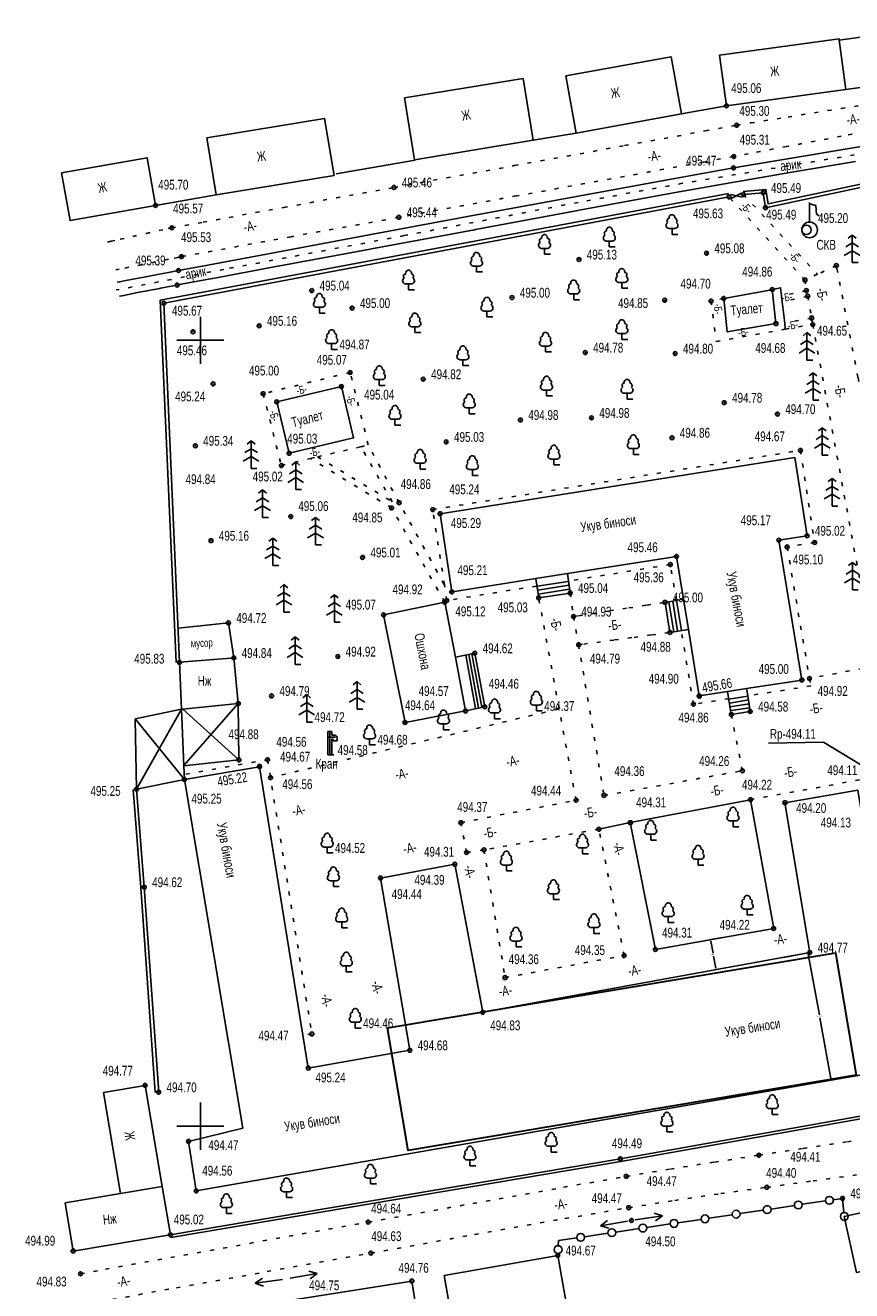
# Model space of a CAD drawing. Extents: x 0 to 667088, y 0 to 6446.
# Tile 3 of 256: x 474 to 579, y 258 to 419. Entities that reach past the tile are written whole.
import ezdxf

# ---------------------------------------------------------------- set-up
doc = ezdxf.new("R2010")
doc.units = 0
doc.header["$MEASUREMENT"] = 0
doc.linetypes.add('CONTI', pattern=[0])
doc.linetypes.add('STROT', pattern=[1.7, 0.5, -1.2])
for name, color, linetype in [('KNT_S0', 172, 'CONTI'), ('NAD_M0', 7, 'CONTI'), ('PI_OT0', 172, 'CONTI'), ('PI_ST0', 6, 'CONTI'), ('PI_TT0', 5, 'CONTI'), ('SETKR', 2, 'CONTI'), ('SIT_L0', 250, 'CONTI'), ('STR_L0', 6, 'CONTI'), ('USLZN0', 250, 'CONTI'), ('ZAPSK0', 250, 'CONTI')]:
    doc.layers.add(name, color=color, linetype=linetype)
doc.styles.add('SHRFT', font='TXT', dxfattribs={"width": 0.75})
doc.styles.get("Standard").update_dxf_attribs({"font": 'times.ttf'})
doc.linetypes.add('ОГРАДА_ГЛИН', pattern='A,4,["|",Standard,S=0.8,R=0,X=0,Y=-0.8],0.5,["|",Standard,S=0.8,R=0,X=0,Y=-0.8],3.5', length=8)
doc.dimstyles.get("Standard").update_dxf_attribs({"dimtxt": 0.18, "dimasz": 0.18, "dimexe": 0.18, "dimexo": 0.0625, "dimgap": 0.09, "dimtad": 0, "dimtih": 1, "dimtoh": 1, "dimdec": 4, "dimzin": 0, "dimdsep": 46, "dimtxsty": 'Standard', "dimcen": 0.09, "dimadec": 0, "dimazin": 0, "dimtfac": 1, "dimtdec": 4, "dimtofl": 0, "dimtmove": 0, "dimatfit": 3, "dimfxl": 1, "dimtolj": 1, "dimtzin": 0, "dimarcsym": 0})

# ---------------------------------------------------------------- blocks, each defined once
blk = doc.blocks.new('BL_333')
at = {"color": 0}
for p, q in [((0, -3), (0, 3)), ((-3, 0), (3, 0))]:
    blk.add_line(p, q, dxfattribs=at)
blk = doc.blocks.new('BL_4031')
at = {"color": 0}
for p, q in [((0.5, 0), (4, 0)), ((4, 0), (3, 0.5)), ((3, -0.5), (4, 0))]:
    blk.add_line(p, q, dxfattribs=at)
blk = doc.blocks.new('BL_101')
at = {"color": 0}
for p, q in [((-0.37, 0.75), (0.37, 0.75)), ((0, 0), (0, 0.75)), ((0.75, 0), (0, 0))]:
    blk.add_line(p, q, dxfattribs=at)
for centre, radius, start, end in [((-0.34, 1.73), 0.3, 93, 230), ((0, 2.13), 0.37, 355, 195), ((0.34, 1.73), 0.3, 310, 87), ((-0.37, 1.14), 0.39, 120, 270), ((0.37, 1.14), 0.39, 270, 60)]:
    blk.add_arc(centre, radius, start, end, dxfattribs=at)
blk = doc.blocks.new('BL_68')
at = {"color": 0}
for p, q in [((-0.25, 0), (-0.25, 3)), ((-0.25, 3), (0.25, 3)), ((-0.25, 2.25), (0.75, 2.25)), ((0, 0), (0, 3)), ((0.25, 3), (0.25, 2.5)), ((0.25, 2.5), (0.69, 2.5)), ((0.45, 2), (0.25, 2)), ((0.25, 2), (0.25, 0)), ((0.45, 1.8), (0.45, 2)), ((0.95, 1.8), (0.45, 1.8)), ((0.95, 2.24), (0.95, 1.8)), ((0.5, 0), (-0.25, 0))]:
    blk.add_line(p, q, dxfattribs=at)
blk.add_arc((0.69, 2.24), 0.24, 0, 90, dxfattribs=at)
blk = doc.blocks.new('BL_105')
at = {"color": 0}
for p, q in [((0, 3.5), (-0.5, 3.1)), ((0, 2.5), (0, 3.5)), ((0.5, 3.1), (0, 3.5)), ((0, 2.5), (-0.8, 2)), ((0, 1.5), (0, 2.5)), ((0.8, 2), (0, 2.5)), ((0, 1.5), (-1, 0.9)), ((0, 0), (0, 1.5)), ((1, 0.9), (0, 1.5)), ((0.75, 0), (0, 0))]:
    blk.add_line(p, q, dxfattribs=at)
blk = doc.blocks.new('BL_93')
at = {"color": 0}
for p, q in [((0, 1), (0, 3.5)), ((0, 3.3), (0.8, 3.1)), ((0.8, 3.1), (0.9, 2)), ((0.9, 2), (1.2, 1.8))]:
    blk.add_line(p, q, dxfattribs=at)
for centre, radius in [((0, 0), 1), ((-0.4, 0), 0.6), ((-0.4, 0), 0)]:
    blk.add_circle(centre, radius, dxfattribs=at)
blk = doc.blocks.new('*D12')
at = {"layer": 'Defpoints', "color": 0, "lineweight": 30, "transparency": 16777216}
for p in [(570.05, 300.52), (573.23, 301.1), (573, 284.35)]:
    blk.add_point(p, dxfattribs=at)
at = {"layer": 'ZAPSK0', "color": 0, "lineweight": -2, "transparency": 16777216}
for p, q in [((570.11, 300.53), (573.41, 301.13)), ((573.26, 300.92), (574.67, 293.2)), ((576.14, 285.11), (574.74, 292.84)), ((573.06, 284.37), (576.35, 284.97))]:
    blk.add_line(p, q, dxfattribs=at)
at = {"layer": 'ZAPSK0', "color": 0, "lineweight": 30, "transparency": 16777216}
for points in [[(573.29, 300.93), (573.23, 300.92), (573.23, 301.1)], [(576.17, 285.12), (576.11, 285.11), (576.18, 284.93)]]:
    blk.add_solid(points, dxfattribs=at)
at = {"layer": 'ZAPSK0', "color": 0, "transparency": 16777216, "insert": (574.7, 293.02), "char_height": 0.18, "attachment_point": 5}
blk.add_mtext('\\A1;16.4321', dxfattribs=at)
blk = doc.blocks.new('*D13')
at = {"layer": 'Defpoints', "color": 0, "lineweight": 30, "transparency": 16777216}
for p in [(560.82, 302.78), (562.35, 303.05), (563.02, 299.24)]:
    blk.add_point(p, dxfattribs=at)
at = {"layer": 'ZAPSK0', "color": 0, "lineweight": -2, "transparency": 16777216}
for p, q in [((562.29, 303.04), (560.65, 302.75)), ((560.85, 302.6), (561.13, 301.06)), ((561.47, 299.15), (561.19, 300.7)), ((562.96, 299.23), (561.32, 298.94))]:
    blk.add_line(p, q, dxfattribs=at)
at = {"layer": 'ZAPSK0', "color": 0, "lineweight": 30, "transparency": 16777216}
for points in [[(560.88, 302.61), (560.82, 302.6), (560.82, 302.78)], [(561.49, 299.15), (561.44, 299.14), (561.5, 298.97)]]:
    blk.add_solid(points, dxfattribs=at)
at = {"layer": 'ZAPSK0', "color": 0, "transparency": 16777216, "insert": (561.16, 300.88), "char_height": 0.18, "attachment_point": 5}
blk.add_mtext('\\A1;3.8719', dxfattribs=at)

msp = doc.modelspace()

# ---------------------------------------------------------------- linework, layer by layer
at = {"layer": 'KNT_S0', "color": 0}
for points in [[(555.65, 341.87), (557.99, 342.25), (557.36, 346.11), (555.02, 345.7)], [(565.87, 331.81), (565.56, 333.82), (565.41, 334.73), (562.99, 334.36)], [(562.99, 334.36), (563.46, 331.42)]]:
    msp.add_lwpolyline(points, dxfattribs=at)
at = {"layer": 'PI_ST0', "color": 0}
msp.add_circle((492.92, 386.07), 0.25, dxfattribs=at)
at = {"layer": 'PI_ST0', "color": 6}
msp.add_point((492.92, 386.07), dxfattribs=at)
at = {"layer": 'PI_TT0', "color": 0}
for centre in [(562.84, 408.89), (564.13, 406.41), (563.77, 402.43), (563.75, 400.99), (520.53, 398.5), (565.02, 397.59), (567.51, 397.8), (490.18, 396.21), (563.17, 397.3), (567.8, 395.92), (521.15, 394.7), (492.24, 393.36), (493.48, 389.69), (560.3, 390.13), (493.09, 387.93), (544.07, 389.33), (576.83, 388.56), (572.83, 386.72), (510.06, 385.38), (568.67, 385.5), (573.01, 385.38), (573.18, 384.65), (491.24, 383.77), (515.2, 383.15), (535.55, 384.48), (554.98, 384.15), (560.89, 384.04), (562.5, 384.38), (573.68, 381.88), (494.95, 380.13), (503.36, 380.89), (569.14, 381.17), (573.82, 381.06), (544.87, 377.49), (556.31, 377.36), (514.95, 374.95), (497.51, 373.5), (524.25, 374.1), (503.87, 372.25), (513.83, 373.17), (505.6, 371.21), (562.56, 371.11), (536.62, 368.91), (545.66, 369.18), (569.33, 369.66), (495.25, 365.63), (527.17, 366.12), (555.91, 366.65), (507.18, 364.67), (572.25, 365.04), (506.2, 363.11), (520.22, 357.71), (521.18, 358.38), (525.46, 357.51), (507.39, 356.62), (526.4, 356.98), (573.1, 354.18), (497.24, 353.55), (569.51, 353.61), (570.56, 352.75), (574.06, 353.32), (516.53, 351.42), (556.48, 351.55), (555.7, 350.51), (527.88, 347.03), (538.94, 346.27), (542.95, 346.89), (526.98, 345.74), (527.25, 345.94), (555.02, 345.7), (499.46, 343.08), (519.2, 344.1), (543.37, 343.9), (555.65, 341.87), (544.03, 340.3), (493.24, 338.07), (500.14, 338.63), (513.38, 338.81), (530.81, 339.23), (572.44, 335.82), (573.41, 336.01), (504.95, 333.79), (559.36, 333.8), (559.39, 333.76), (500.71, 332.83), (529.64, 331.88), (532.08, 332.42), (558.64, 332.74), (565.87, 331.81), (521.93, 330.41), (563.46, 331.42), (500.79, 325.65), (504.44, 325.67), (503.4, 324.79), (503.41, 324.83), (504.82, 323.4), (564.87, 324.27), (487.77, 321.92), (493.85, 323.17), (543.7, 320.52), (547.25, 321.14), (565.89, 320.59), (570.29, 320.21), (529.04, 317.67), (550.6, 317.67), (546.61, 316.83), (529.76, 313.88), (531.98, 314.2), (528.27, 312.37), (518.81, 310.62), (488.75, 309.46), (568.85, 304.2), (553.79, 301.54), (573.45, 301.14), (549.81, 300.76), (534.66, 297.95), (531.82, 293.55), (510.08, 290.78), (522.54, 288.7), (509.62, 286.43), (488.85, 284.23), (490.58, 283.36), (494.38, 277.11), (566.96, 275.35), (549.34, 274.89), (550.08, 272.66), (495.36, 270.81), (567.99, 271.27), (550.39, 268.67), (577.61, 269.86), (550.75, 267.05), (517.24, 266.84), (492.07, 265.23), (479.69, 263.16), (517.58, 262.9), (541.37, 262.59), (480.63, 260.26), (522.81, 259.34)]:
    msp.add_circle(centre, 0.25, dxfattribs=at)
for p in [(562.84, 408.89), (564.13, 406.41), (563.75, 400.99), (563.77, 402.43), (520.53, 398.5), (567.51, 397.8), (490.18, 396.21), (563.17, 397.3), (565.02, 397.59), (521.15, 394.7), (567.8, 395.92), (492.24, 393.36), (493.48, 389.69), (560.3, 390.13), (544.07, 389.33), (576.83, 388.56), (493.09, 387.93), (572.83, 386.72), (510.06, 385.38), (568.67, 385.5), (573.01, 385.38), (491.24, 383.77), (535.55, 384.48), (554.98, 384.15), (560.89, 384.04), (562.5, 384.38), (573.18, 384.65), (515.2, 383.15), (573.68, 381.88), (494.95, 380.13), (503.36, 380.89), (569.14, 381.17), (573.82, 381.06), (544.87, 377.49), (556.31, 377.36), (514.95, 374.95), (524.25, 374.1), (497.51, 373.5), (503.87, 372.25), (513.83, 373.17), (505.6, 371.21), (562.56, 371.11), (536.62, 368.91), (545.66, 369.18), (569.33, 369.66), (495.25, 365.63), (527.17, 366.12), (555.91, 366.65), (507.18, 364.67), (572.25, 365.04), (506.2, 363.11), (520.22, 357.71), (521.18, 358.38), (525.46, 357.51), (507.39, 356.62), (526.4, 356.98), (497.24, 353.55), (569.51, 353.61), (570.56, 352.75), (573.1, 354.18), (574.06, 353.32), (516.53, 351.42), (556.48, 351.55), (555.7, 350.51), (527.88, 347.03), (538.94, 346.27), (542.95, 346.89), (526.98, 345.74), (527.25, 345.94), (555.02, 345.7), (499.46, 343.08), (519.2, 344.1), (543.37, 343.9), (555.65, 341.87), (544.03, 340.3), (500.14, 338.63), (513.38, 338.81), (530.81, 339.23), (493.24, 338.07), (572.44, 335.82), (573.41, 336.01), (504.95, 333.79), (559.36, 333.8), (559.39, 333.76), (500.71, 332.83), (529.64, 331.88), (532.08, 332.42), (558.64, 332.74), (565.87, 331.81), (521.93, 330.41), (563.46, 331.42), (500.79, 325.65), (504.44, 325.67), (503.4, 324.79), (503.41, 324.83), (564.87, 324.27), (493.85, 323.17), (504.82, 323.4), (487.77, 321.92), (543.7, 320.52), (547.25, 321.14), (565.89, 320.59), (570.29, 320.21), (529.04, 317.67), (550.6, 317.67), (546.61, 316.83), (531.98, 314.2), (529.76, 313.88), (528.27, 312.37), (488.75, 309.46), (518.81, 310.62), (568.85, 304.2), (553.79, 301.54), (573.45, 301.14), (549.81, 300.76), (534.66, 297.95), (531.82, 293.55), (510.08, 290.78), (522.54, 288.7), (509.62, 286.43), (488.85, 284.23), (490.58, 283.36), (494.38, 277.11), (566.96, 275.35), (549.34, 274.89), (550.08, 272.66), (495.36, 270.81), (567.99, 271.27), (577.61, 269.86), (550.39, 268.67), (517.24, 266.84), (550.75, 267.05), (492.07, 265.23), (479.69, 263.16), (517.58, 262.9), (541.37, 262.59), (480.63, 260.26), (522.81, 259.34)]:
    msp.add_point(p, dxfattribs=at)
at = {"layer": 'SIT_L0', "color": 250}
for p, q in [((564.76, 397.76), (563.44, 397.11)), ((563.39, 397.58), (564.86, 397.27)), ((538.74, 347.75), (542.71, 348.36)), ((538.82, 347.25), (542.79, 347.87)), ((538.89, 346.76), (542.87, 347.38)), ((538.94, 346.27), (542.95, 346.89)), ((555.02, 345.7), (555.65, 341.87)), ((555.51, 345.78), (556.14, 341.95)), ((556, 345.86), (556.63, 342.03)), ((556.49, 345.94), (557.12, 342.11)), ((499.46, 343.08), (493.06, 342.42)), ((500.14, 338.63), (499.46, 343.08)), ((530.91, 332.21), (529.65, 338.99)), ((531.3, 332.28), (530.04, 339.07)), ((531.69, 332.35), (530.43, 339.13)), ((532.08, 332.42), (530.81, 339.23)), ((563.16, 333.39), (565.55, 333.77)), ((493.47, 332.12), (487.77, 321.92)), ((493.64, 332.13), (500.79, 325.65)), ((500.71, 332.83), (493.73, 324.91)), ((563.25, 332.89), (565.63, 333.28)), ((563.33, 332.4), (565.71, 332.79)), ((563.42, 331.92), (565.79, 332.3)), ((563.46, 331.42), (565.87, 331.81)), ((487.57, 330.88), (493.85, 323.17)), ((571.49, 268.95), (568.52, 268.5)), ((575.45, 269.54), (572.48, 269.1)), ((577.61, 269.86), (576.44, 269.68)), ((577.79, 268.06), (577.61, 269.86)), ((551.24, 267.12), (554.71, 267.62)), ((554.71, 267.62), (553.65, 267.98)), ((553.79, 266.99), (554.71, 267.62)), ((563.58, 267.78), (560.61, 267.33)), ((567.53, 268.36), (564.56, 267.92)), ((547.71, 267.04), (546.81, 266.38)), ((550.26, 266.97), (546.81, 266.38)), ((546.81, 266.38), (547.88, 266.06)), ((551.71, 266.01), (548.74, 265.57)), ((555.67, 266.6), (552.7, 266.15)), ((559.62, 267.19), (556.65, 266.75)), ((541.46, 264.48), (541.43, 263.84)), ((543.8, 264.83), (541.46, 264.48)), ((547.76, 265.42), (544.79, 264.97)), ((541.39, 262.84), (541.38, 262.59)), ((507.31, 259.7), (510.76, 260.29)), ((510.76, 260.29), (509.69, 260.61)), ((509.86, 259.63), (510.76, 260.29))]:
    msp.add_line(p, q, dxfattribs=at)
at = {"layer": 'SIT_L0', "color": 1}
for p, q in [((575.18126, 327.9121), (568.2001, 327.80134)), ((582.33, 323.59), (575.18126, 327.9121))]:
    msp.add_line(p, q, dxfattribs=at)
at = {"layer": 'SIT_L0', "color": 250}
for centre, radius in [((568.02, 268.43), 0.5), ((571.98, 269.02), 0.5), ((571.98, 269.02), 0), ((575.94, 269.61), 0.5), ((575.94, 269.61), 0), ((560.11, 267.26), 0.5), ((564.07, 267.85), 0.5), ((564.07, 267.85), 0), ((568.02, 268.43), 0), ((577.84, 267.56), 0.5), ((577.84, 267.56), 0), ((548.25, 265.49), 0.5), ((552.2, 266.08), 0.5), ((552.2, 266.08), 0), ((556.16, 266.67), 0.5), ((556.16, 266.67), 0), ((560.11, 267.26), 0), ((544.29, 264.9), 0.5), ((544.29, 264.9), 0), ((548.25, 265.49), 0), ((541.41, 263.34), 0.5), ((541.41, 263.34), 0)]:
    msp.add_circle(centre, radius, dxfattribs=at)
at = {"layer": 'STR_L0', "color": 0}
for points in [[(590.88, 419.13), (577.2, 417.24), (577.18, 417.24)], [(577.2, 417.24), (577.18, 417.4), (561.97, 415.34)], [(577.18, 417.24), (578.05, 410.95), (591.75, 412.84)], [(542.38, 412.68), (543.71, 405.4), (557.12, 407.85), (555.79, 415.13), (542.38, 412.68)], [(561.97, 415.34), (562.84, 408.89), (578.05, 410.95)], [(521.85, 409.89), (523.15, 402.02), (538.26, 404.51), (536.96, 412.38), (521.85, 409.89)], [(608.07, 408.16), (606.39, 407.9), (601.86, 407.19), (595.27, 406.16), (587.38, 404.9), (578.98, 403.55), (570.85, 402.2), (563.75, 400.99), (555.33, 399.48), (543.75, 397.35), (530.57, 394.91), (517.35, 392.46), (505.66, 390.28), (497.05, 388.67), (493.09, 387.93), (491.84, 387.69), (490.41, 387.42), (488.94, 387.14), (487.55, 386.87), (486.4, 386.64), (485.6, 386.48), (485.31, 386.43)], [(556.85, 407.84), (562.84, 408.89)], [(496.69, 404.81), (497.89, 397.55), (512.9, 400.02), (511.7, 407.28), (496.69, 404.81)], [(538.26, 404.51), (543.71, 405.4)], [(478.23, 400.35), (479.3, 394.28), (490.18, 396.21), (489.11, 402.28), (478.23, 400.35)], [(579.27, 401.78), (571.18, 400.44), (571.15, 400.43), (564.06, 399.22), (564.02, 399.21), (556.11, 397.8), (555.65, 397.71), (544.08, 395.59), (543.92, 395.56), (530.9, 393.15), (530.78, 393.12), (517.68, 390.7), (517.49, 390.66), (505.99, 388.52), (505.96, 388.51), (497.47, 386.92), (497.38, 386.91), (493.43, 386.17)], [(513.15, 400.22), (523.24, 401.98)], [(486.74, 384.88), (486.52, 384.83), (485.93, 384.72), (485.61, 384.66)], [(493.42, 386.17), (492.92, 386.07), (492.18, 385.93), (490.83, 385.67), (490.74, 385.66), (489.28, 385.38), (489.11, 385.35), (487.9, 385.11), (486.75, 384.88)], [(562.5, 384.38), (562.95, 380.12), (569.14, 381.17), (568.67, 385.5), (568.36, 385.44), (562.5, 384.38)], [(568.67, 385.5), (569.73, 385.73), (569.86, 384.7), (569.95, 383.95), (570.25, 381.22), (570.33, 380.46)], [(505.6, 371.21), (507.18, 364.67), (515.39, 366.62), (513.83, 373.17), (505.62, 371.22), (505.6, 371.21)], [(565.41, 334.73), (572.44, 335.82), (569.51, 353.61), (573.1, 354.18), (571.53, 364.12), (526.4, 356.98)], [(526.4, 356.98), (527.88, 347.03), (527.97, 347.04), (538.57, 348.73)], [(542.6, 349.36), (556.48, 351.55), (557.36, 346.11)], [(542.95, 346.89), (542.6, 349.36), (538.57, 348.73)], [(538.57, 348.73), (538.57, 348.68), (538.94, 346.27)], [(528.35, 338.74), (526.98, 345.74), (519.2, 344.1)], [(519.2, 344.1), (521.93, 330.41), (529.62, 331.88), (529.64, 331.88)], [(557.99, 342.25), (559.36, 333.8), (562.99, 334.36)], [(500.71, 332.83), (500.14, 338.63), (499.82, 338.6), (493.24, 338.07)], [(530.81, 339.23), (528.35, 338.74)], [(528.35, 338.74), (529.64, 331.88), (532.08, 332.42)], [(493.24, 338.07), (493.47, 332.12)], [(487.57, 330.88), (487.77, 321.92), (493.85, 323.17), (493.78, 324.91), (493.47, 332.12), (487.57, 330.88)], [(493.78, 324.91), (500.79, 325.65), (500.71, 332.83), (493.64, 332.13), (493.47, 332.12)], [(493.85, 323.17), (501.28, 278.78), (494.38, 277.11), (495.36, 270.81), (585.41, 286.52), (579.54, 321.82), (570.29, 320.21), (573.45, 301.14), (531.82, 293.55), (528.27, 312.37), (518.81, 310.62), (522.54, 288.7), (509.62, 286.43), (503.4, 324.79), (493.85, 323.17)], [(487.33388, 321.8857), (488.31373, 309.42755), (490.1436, 283.3294)], [(550.6, 317.67), (565.89, 320.59), (568.85, 304.2), (553.79, 301.54), (550.6, 317.67)], [(546.61, 316.83), (550.6, 317.67)], [(491.03, 271.38), (488.85, 284.23), (483.56, 283.33)], [(483.56, 283.33), (485.74, 270.49)], [(492.07, 265.23), (491.03, 271.38), (485.74, 270.49), (478.66, 269.31)], [(577.84, 267.56), (579.39, 260.44), (593.48, 263.51), (591.93, 270.63), (577.84, 267.56)], [(478.66, 269.31), (479.69, 263.16), (492.06, 265.23)], [(526.91, 260.06), (528.43, 251.39), (542.89, 253.92), (541.37, 262.59), (526.91, 260.06)], [(506.68, 256.77), (508.03, 248.26), (524.16, 250.83), (522.81, 259.34), (506.68, 256.77)]]:
    msp.add_lwpolyline(points, dxfattribs=at)
at = {"layer": 'STR_L0', "color": 0, "linetype": 'STROT'}
for points in [[(484.07, 391.55), (484.52, 391.65), (485.69, 391.91), (487.28, 392.26), (489.02, 392.65), (490.62, 393), (491.79, 393.26), (492.24, 393.36), (496.22, 394.08), (506.49, 395.95), (520.53, 398.5), (535.84, 401.27), (549.88, 403.82), (560.15, 405.69), (564.13, 406.41), (565.92, 406.7), (570.68, 407.46), (577.45, 408.55), (585.3, 409.81)], [(585.51, 406.5), (577.45, 405.02), (570.5, 403.71), (565.61, 402.78), (563.77, 402.43), (559.88, 401.72), (549.83, 399.9), (536.1, 397.42), (521.15, 394.7), (507.42, 392.22), (497.37, 390.4), (493.48, 389.69), (493.02, 389.6), (491.82, 389.36), (490.18, 389.02), (488.4, 388.67), (486.77, 388.34), (485.57, 388.09), (485.11, 388)], [(572.83, 386.72), (563.17, 397.3)], [(565.02, 397.59), (574.41, 387.45)], [(593.57, 295.91), (588.36, 328.12), (587.68, 332.09), (580.06, 372.16), (579.58, 374.32), (576.83, 388.56), (574.41, 387.45), (572.83, 386.72), (573.01, 385.38), (573.18, 384.65), (573.68, 381.88), (573.82, 381.06), (581.84, 337.61), (573.41, 336.01)], [(573.01, 385.38), (569.86, 384.7)], [(562.5, 384.38), (560.89, 384.04), (561.53, 378.88), (570.33, 380.46), (573.82, 381.06)], [(573.18, 384.65), (569.95, 383.95)], [(573.68, 381.88), (570.25, 381.22)], [(514.95, 374.95), (503.87, 372.25), (506.2, 363.11), (509.92, 364), (510.8, 364.21), (516.29, 365.51), (517.25, 365.74), (514.95, 374.95)], [(526.94, 347.93), (526.89, 348.02), (521.18, 358.38), (517.25, 365.74)], [(526.98, 345.74), (520.22, 357.71), (509.92, 364)], [(510.8, 364.21), (520.31, 358.51), (516.29, 365.51)], [(525.46, 357.51), (572.25, 365.04), (574.06, 353.32), (570.56, 352.75), (573.41, 336.01), (573.57, 335.06), (565.56, 333.82)], [(538.65, 347.77), (527.25, 345.94), (526.94, 347.93), (525.46, 357.51)], [(556.46, 345.97), (555.7, 350.51), (542.76, 348.43)], [(531.98, 314.2), (534.66, 297.95), (549.81, 300.76), (546.61, 316.83), (531.98, 314.2), (529.76, 313.88), (529.04, 317.67), (543.7, 320.52), (538.94, 346.27)], [(542.95, 346.89), (543.37, 343.9), (544.03, 340.3), (547.25, 321.14), (564.87, 324.27), (563.46, 331.42)], [(543.37, 343.9), (544.02, 344), (545.68, 344.26), (547.96, 344.61), (550.43, 344.99), (552.71, 345.34), (554.37, 345.6), (555.02, 345.7)], [(544.03, 340.3), (544.67, 340.39), (546.33, 340.61), (548.6, 340.92), (551.08, 341.25), (553.35, 341.56), (555.01, 341.78), (555.65, 341.87)], [(563.12, 333.44), (558.64, 332.74), (557.1, 342.08)], [(541.45, 332.13), (504.82, 323.4)], [(494.02, 323.82), (504.44, 325.67), (510.08, 290.78), (509.01, 290.67)], [(565.89, 320.59), (584.17, 323.91), (591.33, 282.34)], [(480.63, 260.26), (483.79, 260.83), (492.11, 262.33), (503.84, 264.44), (517.24, 266.84), (530.58, 269.22), (542.11, 271.27), (550.08, 272.66), (555.7, 273.59), (561.33, 274.48), (566.96, 275.35), (572.6, 276.2), (578.23, 277.06), (583.86, 277.93)], [(484.68, 257), (492.84, 258.47), (504.37, 260.54), (517.58, 262.9), (530.78, 265.25), (542.28, 267.28), (550.39, 268.67), (556.25, 269.6), (562.11, 270.46), (567.99, 271.27), (573.86, 272.08), (579.74, 272.9)]]:
    msp.add_lwpolyline(points, dxfattribs=at)
at = {"layer": 'ZAPSK0', "color": 4, "linetype": 'STROT'}
msp.add_lwpolyline([(608.086, 407.25438), (584.13484, 403.46356), (557.24705, 399.02432), (543.97555, 396.59496), (521.82361, 392.36296), (498.88692, 388.07307), (485.17857, 385.44845)], dxfattribs=at)
at = {"layer": 'ZAPSK0', "color": 0}
for points in [[(600.80462, 403.37076), (568.13884, 396.41114), (567.85666, 398.24044), (564.98556, 397.9983)], [(563.08558, 397.74879), (490.76647, 384.1456), (492.78378, 338.05003)]]:
    msp.add_lwpolyline(points, dxfattribs=at)
at = {"layer": 'ZAPSK0', "color": 0, "linetype": 'ОГРАДА_ГЛИН', "ltscale": 0.5}
for points in [[(600.89, 402.97), (567.8, 395.92), (567.51, 397.8), (565.02, 397.59)], [(563.17, 397.3), (491.24, 383.77), (493.24, 338.07)], [(487.77, 321.92), (488.75, 309.46), (490.58, 283.36)], [(492.06, 265.23), (549.34, 274.89), (591.33, 282.34)]]:
    msp.add_lwpolyline(points, dxfattribs=at)
at = {"layer": 'ZAPSK0', "color": 0, "linetype": 'ОГРАДА_ГЛИН'}
msp.add_lwpolyline([(497.89, 397.55), (490.18, 396.21), (490.18, 396.21)], dxfattribs=at)
at = {"layer": 'ZAPSK0', "color": 1, "lineweight": 30}
msp.add_lwpolyline([(519.7176, 291.54673), (576.71916, 301.1208), (579.33629, 285.53906), (522.33474, 275.96499)], close=True, dxfattribs=at)
at = {"layer": 'ZAPSK0', "color": 0, "linetype": 'ByBlock'}
msp.add_lwpolyline([(492.11791, 264.8866), (549.39938, 274.54685), (591.39084, 281.99711)], dxfattribs=at)

# ---------------------------------------------------------------- block references
at = {"layer": 'SETKR', "color": 112}
for p in [(495.89, 379.05), (495.89, 279.05)]:
    msp.add_blockref('BL_333', p, dxfattribs=at)
at = {"layer": 'USLZN0', "color": 5}
msp.add_blockref('BL_93', (573.42, 393.1), dxfattribs=at)
at = {"layer": 'USLZN0', "color": 250}
for name, p in [('BL_101', (555.91, 392.53)), ('BL_101', (547.93, 390.93)), ('BL_101', (539.68, 390)), ('BL_105', (578.84, 388.94)), ('BL_101', (531.03, 387.74)), ('BL_101', (549.52, 385.67)), ('BL_101', (522.38, 385.47)), ('BL_101', (543.4, 384.21)), ('BL_101', (511.03723, 382.4988)), ('BL_101', (532.36, 382.02)), ('BL_101', (523.18, 380.02)), ('BL_101', (549.52, 379.16)), ('BL_101', (512.59, 377.89)), ('BL_101', (539.81, 377.56)), ('BL_105', (573.08284, 376.52813)), ('BL_101', (529.3, 375.83)), ('BL_101', (518.66, 373.3)), ('BL_101', (539.94, 371.97)), ('BL_101', (550.19, 371.57)), ('BL_105', (573.8564, 371.42071)), ('BL_101', (530.1, 369.71)), ('BL_101', (520.65, 368.25)), ('BL_105', (575.03765, 364.42582)), ('BL_105', (502.34, 362.75)), ('BL_101', (540.88, 363.19)), ('BL_101', (550.99, 364.52)), ('BL_101', (523.85, 362.66)), ('BL_101', (530.5, 361.86)), ('BL_105', (508.02, 360.07)), ('BL_105', (576.28291, 357.95907)), ('BL_105', (503.79, 356.5)), ('BL_105', (510.54, 353.01)), ('BL_105', (505.1, 350.37)), ('BL_105', (578.87, 347.28)), ('BL_105', (506.52, 344.47)), ('BL_105', (512.94, 343.17)), ('BL_105', (507.94, 337.8)), ('BL_105', (515.82, 332.11)), ('BL_105', (509.42, 330.47)), ('BL_101', (533.32, 330.89)), ('BL_101', (538.65, 331.88)), ('BL_101', (526.83, 329.5)), ('BL_101', (517.42, 327.59)), ('BL_68', (512.35, 326.28)), ('BL_101', (563.68, 317.14)), ('BL_101', (553.2, 315.45)), ('BL_101', (512.02, 313.82)), ('BL_101', (544.52, 313.7)), ('BL_101', (534.82776, 311.52834)), ('BL_101', (559.23, 312.27)), ('BL_101', (512.82, 309.53)), ('BL_101', (540.82, 307.88)), ('BL_101', (565.48, 305.92)), ('BL_101', (513.87, 304.28)), ('BL_101', (545.97213, 303.56934)), ('BL_101', (555.42, 304.97)), ('BL_101', (536.06, 301.85)), ('BL_101', (514.46, 298.69)), ('BL_101', (515.6, 291.52)), ('BL_101', (568.67, 280.54)), ('BL_101', (555.26, 278.31)), ('BL_101', (540.53, 275.74)), ('BL_101', (530.19, 274)), ('BL_101', (517.53, 271.69)), ('BL_101', (506.86, 269.95)), ('BL_101', (499.19577, 267.93056))]:
    msp.add_blockref(name, p, dxfattribs=at)
at = {"layer": 'USLZN0', "color": 250, "rotation": 188}
msp.add_blockref('BL_4031', (506.82, 259.62), dxfattribs=at)

# ---------------------------------------------------------------- texts
at = {"layer": 'NAD_M0', "color": 7, "style": 'SHRFT', "width": 0.75}
for s, height, rotation, p in [('Ж', 1.25, 5, (568.45, 412.62)), ('Ж', 1.25, 8, (548.2, 409.84)), ('Ж', 1.25, 11, (529.25, 406.96)), ('-А-', 1.25, 7, (578.20554, 406.4506)), ('Ж', 1.25, 7, (503.15, 401.77)), ('-А-', 1.25, 7, (552.9, 401.79)), ('арик', 1.25, 7, (569.76, 400.58)), ('Ж', 1.25, 12, (482.98, 397.77)), ('-Б-', 1, 311, (564.59, 396.08)), ('-А-', 1.25, 10, (501.51562, 392.81398)), ('-Б-', 1, 311, (570.74, 389.74)), ('арик', 1.25, 11, (494.11, 386.78)), ('-Б-', 1, 10, (569.97, 383.93)), ('-Б-', 1.25, 281, (574.25618, 385.56495)), ('-Б-', 1, 275, (561.24, 383.66)), ('Туалет', 1.25, 5, (563.41633, 382.20801)), ('-Б-', 1, 8, (564.39, 379.52)), ('-Б-', 1, 11, (570.72, 380.37)), ('-Б-', 1, 12, (508.24, 372.13)), ('-Б-', 1.25, 280, (576.56, 373.27)), ('-Б-', 1, 285, (514.4, 371.87)), ('-Б-', 1, 285, (504.63, 369.95)), ('Туалет', 1.25, 14, (507.65216, 367.97656)), ('-Б-', 1, 10, (509.88, 364.23)), ('Укув биноси', 1.25, 8, (544.34, 354.64)), ('Укув биноси', 1.25, 280.7515001, (562.83846, 349.48825)), ('-Б-', 1.25, 281, (540.39, 343.58)), ('-Б-', 1.25, 7, (547.87, 342.11)), ('Ошхона', 1.25, 281, (523.11, 341.65)), ('мусор', 1, 3, (494.67997, 339.95733)), ('-Б-', 1.25, 9, (573.53082, 331.47701)), ('-А-', 1.25, 10, (534.95, 324.76)), ('-А-', 1.25, 9, (520.8, 323.14)), ('-Б-', 1.25, 9.9320749, (570.28634, 323.36302)), ('-Б-', 1.25, 9, (560.92, 321.03)), ('-А-', 1.25, 11, (507.72, 318.49)), ('-Б-', 1.25, 9, (544.81, 318.23)), ('Укув биноси', 1.25, 280, (497.99, 317.58)), ('-Б-', 1.25, 10, (532.05, 315.67)), ('-А-', 1.25, 10, (521.84, 313.69)), ('-А-', 1.25, 280, (548.39, 315.06)), ('-А-', 1.25, 280, (529.43, 312.13)), ('-А-', 1.25, 7, (568.95, 302.14)), ('-А-', 1.25, 8, (550.4, 298.15)), ('-А-', 1.25, 281, (517.64, 297.39)), ('-А-', 1.25, 8, (533.96, 295.55)), ('-А-', 1.25, 278, (511.24, 295.79)), ('Укув биноси', 1.25, 9, (562.73, 290.43)), ('Укув биноси', 1.25, 9, (506.67, 278.36)), ('Ж', 1.25, 278, (486.22, 278.29)), ('-А-', 1.25, 8, (541.0286, 268.39099)), ('Нж', 1.25, 6, (483.55, 266.51)), ('-А-', 1.25, 9, (485.38, 258.57))]:
    msp.add_text(s, height=height, rotation=rotation, dxfattribs=at).set_placement(p)
at = {"layer": 'NAD_M0', "color": 5, "style": 'SHRFT', "width": 0.75}
msp.add_text('СКВ', height=1.25, dxfattribs=at).set_placement((574.30512, 390.57575))
at = {"layer": 'NAD_M0', "color": 7, "style": 'SHRFT', "width": 0.75}
for s, p in [('Нж', (495.55089, 335.08488)), ('Кран', (510.56, 324.54))]:
    msp.add_text(s, height=1.25, dxfattribs=at).set_placement(p)
at = {"layer": 'PI_OT0', "color": 0, "style": 'SHRFT', "width": 0.75}
for s, p in [('495.06', (563.44964, 410.51202)), ('495.30', (564.48144, 407.61129)), ('495.31', (564.51966, 403.94722)), ('495.47', (557.71744, 401.2755)), ('495.70', (490.52323, 398.22193)), ('495.46', (521.53, 398.5)), ('495.49', (568.51, 397.8)), ('495.57', (492.41509, 395.19218)), ('495.44', (522.15, 394.7)), ('495.63', (558.57493, 394.565)), ('495.49', (567.89515, 394.41425)), ('495.20', (574.49479, 393.97475)), ('495.53', (493.42626, 391.54344)), ('495.08', (561.3, 390.13)), ('495.39', (487.62019, 388.57883)), ('495.13', (545.07, 389.33)), ('494.86', (564.85067, 387.15786)), ('495.04', (511.06, 385.38)), ('494.70', (556.99802, 385.63169)), ('495.00', (536.55, 384.48)), ('495.67', (492.27025, 382.19102)), ('495.00', (516.2, 383.15)), ('494.85', (549.03934, 383.15482)), ('495.16', (504.36, 380.89)), ('494.65', (574.36, 379.64)), ('495.46', (492.89502, 377.13828)), ('494.87', (513.59, 377.89)), ('494.78', (545.87, 377.49)), ('494.80', (557.31, 377.36)), ('494.68', (566.51337, 377.44302)), ('495.07', (510.70192, 375.93989)), ('495.00', (502.06803, 374.57246)), ('494.82', (525.25, 374.1)), ('495.24', (492.67067, 371.27976)), ('495.04', (516.72229, 371.50048)), ('494.78', (563.56, 371.11)), ('494.98', (546.66, 369.18)), ('494.70', (570.33, 369.66)), ('494.98', (537.62, 368.91)), ('495.03', (506.93696, 365.90145)), ('495.03', (528.17, 366.12)), ('494.86', (556.91, 366.65)), ('494.67', (566.43583, 366.20009)), ('495.34', (496.25, 365.63)), ('495.02', (502.54124, 361.09001)), ('494.84', (494.00293, 360.74885)), ('494.86', (521.38135, 360.12937)), ('495.24', (527.56726, 359.44919)), ('495.06', (508.3526, 357.32229)), ('494.85', (515.22382, 355.87827)), ('495.29', (527.76589, 355.16976)), ('495.17', (564.65881, 355.52036)), ('495.16', (498.24, 353.55)), ('495.02', (574.1, 354.18)), ('495.01', (517.53, 351.42)), ('495.46', (550.2553, 352.0883)), ('495.10', (571.29901, 350.52962)), ('495.21', (528.6031, 349.16676)), ('495.36', (551.0264, 348.2613)), ('494.92', (520.33909, 346.72303)), ('495.04', (543.95, 346.89)), ('495.00', (556.02, 345.7)), ('495.07', (514.37526, 344.78955)), ('495.12', (528.33676, 343.92631)), ('495.03', (533.72291, 344.43752)), ('494.93', (544.37, 343.9)), ('494.72', (500.46, 343.08)), ('494.84', (501.14, 338.63)), ('494.92', (514.38, 338.81)), ('494.62', (531.81, 339.23)), ('494.88', (551.91328, 339.41888)), ('495.83', (487.47074, 337.90515)), ('494.79', (545.46442, 337.91655)), ('494.90', (552.93701, 335.35272)), ('495.00', (566.93706, 336.59583)), ('494.79', (505.95, 333.79)), ('494.57', (523.6607, 333.7886)), ('494.46', (532.58842, 334.71751)), ('494.92', (574.43944, 333.80235)), ('494.72', (510.42, 330.47)), ('494.64', (521.92055, 331.98184)), ('494.37', (539.65, 331.88)), ('494.58', (566.87, 331.81)), ('494.86', (556.73845, 330.4202)), ('494.88', (499.46843, 328.2967)), ('494.56', (505.5565, 327.32942)), ('494.68', (518.42, 327.59)), ('494.58', (513.35, 326.28)), ('494.67', (506.02876, 325.43291)), ('494.26', (559.3646, 324.88636)), ('494.36', (548.57807, 323.60002)), ('494.11', (575.67678, 323.71355)), ('495.25', (481.89942, 321.08007)), ('494.56', (506.31148, 321.93683)), ('494.44', (537.96426, 321.12109)), ('494.22', (564.81033, 321.8682)), ('495.25', (494.75546, 320.09568)), ('494.31', (551.33949, 319.61934)), ('494.37', (528.57615, 319.03461)), ('494.20', (571.70614, 318.90211)), ('494.13', (574.85455, 317.06209)), ('494.52', (513.02, 313.82)), ('494.31', (524.34728, 313.33544)), ('494.39', (523.12782, 309.7603)), ('494.62', (489.75, 309.46)), ('494.44', (520.22857, 307.95049)), ('494.22', (561.97189, 304.04285)), ('494.31', (554.64249, 303.04822)), ('494.35', (543.54193, 300.82803)), ('494.77', (574.45, 301.14)), ('494.36', (535.13105, 299.66982)), ('494.46', (516.6, 291.52)), ('494.83', (532.7745, 291.24368)), ('494.47', (503.27926, 289.95539)), ('494.68', (523.54, 288.7)), ('494.77', (483.4614, 285.47624)), ('495.24', (510.53347, 284.62018)), ('494.70', (491.58, 283.36)), ('494.47', (496.90288, 276.00963)), ('494.49', (548.26035, 276.23475)), ('494.41', (570.97275, 274.52663)), ('494.56', (496.12585, 272.76239)), ('494.40', (567.89449, 272.477)), ('494.47', (552.68033, 271.43171)), ('494.47', (545.68929, 269.2544)), ('494.50', (578.61, 269.86)), ('494.64', (517.62009, 267.94306)), ('495.02', (492.5026, 266.54467)), ('494.63', (517.63689, 264.42315)), ('494.99', (473.57861, 263.84486)), ('494.50', (552.519, 263.75744)), ('494.67', (542.37, 262.59)), ('494.76', (521.10987, 260.39294)), ('494.83', (475.02934, 258.65281)), ('494.75', (509.7339, 258.16563))]:
    msp.add_text(s, height=1.25, dxfattribs=at).set_placement(p)
at = {"layer": 'PI_OT0', "color": 1, "style": 'SHRFT', "width": 0.75}
for s, rotation, p in [('495.66', 9.9007034, (559.85759, 334.21694)), ('495.22', 9.6258561, (498.15941, 322.25251))]:
    msp.add_text(s, height=1.25, rotation=rotation, dxfattribs=at).set_placement(p)
at = {"layer": 'SIT_L0', "color": 1, "style": 'SHRFT', "width": 0.75}
msp.add_text('Rp-494.11', height=1.25, dxfattribs=at).set_placement((568.37, 328.34))

# ---------------------------------------------------------------- dimensions: what is measured, and where the dimension line sits
at = {"layer": 'ZAPSK0', "color": 0}
for p1, p2, distance, picture, middle in [((563.02104, 299.23859), (562.34758, 303.0515), 1.54833, '*D13', (561.15958, 300.87573)), ((572.99693, 284.35443), (570.04961, 300.52004), -3.23159, '*D12', (574.70245, 293.01687))]:
    dim = msp.add_aligned_dim(p1=p1, p2=p2, distance=distance, dimstyle='Standard', dxfattribs=at)
    dim.commit()
    dim.dimension.update_dxf_attribs({"geometry": picture, "text_midpoint": middle})

doc.saveas('drawing.dxf')
